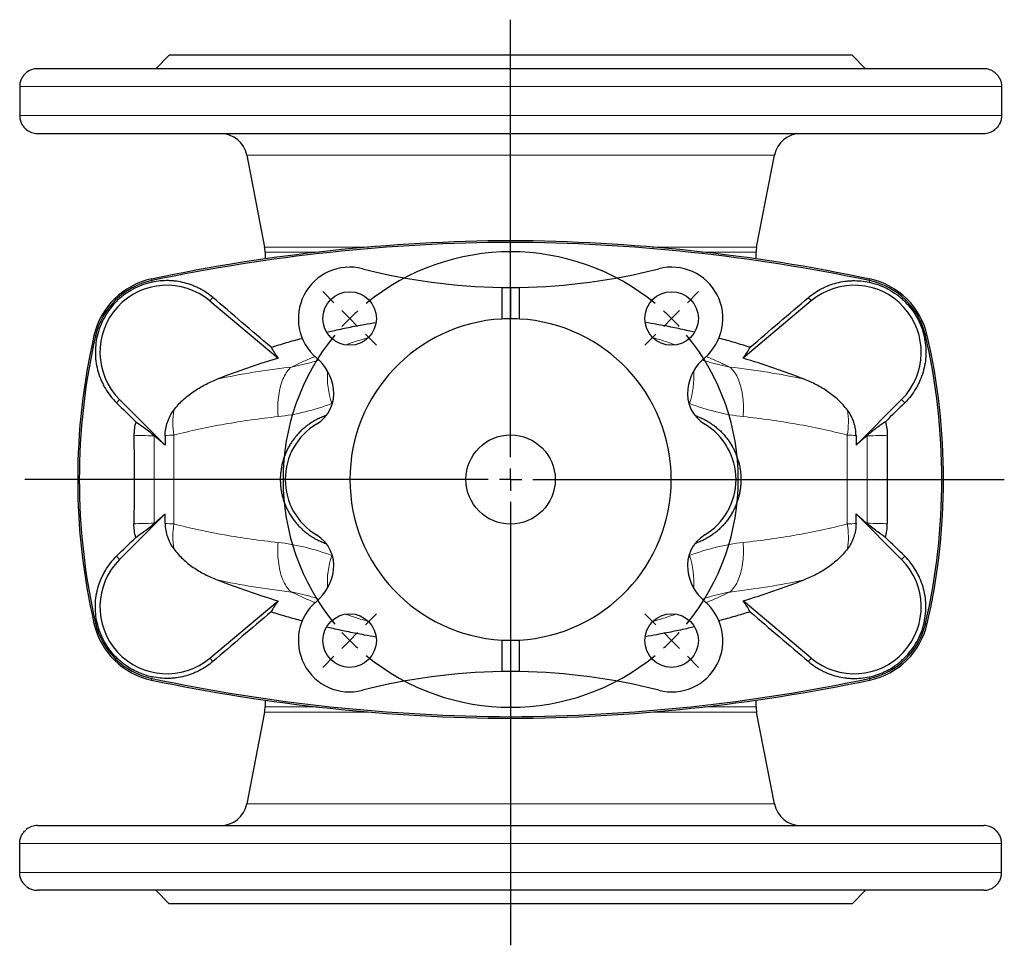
# Model space of a CAD drawing. Header units: millimetres. Extents: x -377 to 763, y -312 to 427.
# Tile 1 of 5: x -371 to -150, y -312 to -105. Entities that reach past the tile are written whole.
import ezdxf

# ---------------------------------------------------------------- set-up
doc = ezdxf.new("R2010")
doc.units = ezdxf.units.MM
doc.layers.add('FORMAT', color=7, linetype='Continuous')

# ---------------------------------------------------------------- blocks, each defined once
blk = doc.blocks.new('SW_CENTERMARKSYMBOL_2')
at = {"layer": 'FORMAT', "color": 0}
for p, q in [((0, 5), (0, 102.98)), ((0, 0), (0, 2.5)), ((-5, 0), (-108.83, 0)), ((0, 0), (-2.5, 0)), ((0, 0), (0, -2.5)), ((0, 0), (2.5, 0)), ((5, 0), (110.61, 0)), ((0, -5), (0, -104.31))]:
    blk.add_line(p, q, dxfattribs=at)
blk = doc.blocks.new('SW_CENTERMARKSYMBOL_3')
at = {"layer": 'FORMAT', "color": 0}
for p, q in [((-75.66, 3.54), (-78.14, 6.01)), ((3.54, 3.54), (6.01, 6.01)), ((-36.06, -31.06), (-36.06, 2.5)), ((-72.12, 0), (-73.89, 1.77)), ((0, 0), (-1.77, -1.77)), ((0, 0), (1.77, 1.77)), ((-72.12, 0), (-70.36, -1.77)), ((-68.59, -3.54), (-66.11, -6.01)), ((-3.54, -3.54), (-6.01, -6.01)), ((-36.06, -36.06), (-36.06, -33.56)), ((-41.06, -36.06), (-74.62, -36.06)), ((-36.06, -36.06), (-38.56, -36.06)), ((-36.06, -36.06), (-36.06, -38.56)), ((-36.06, -36.06), (-33.56, -36.06)), ((-31.06, -36.06), (2.5, -36.06)), ((-36.06, -41.06), (-36.06, -74.62)), ((-68.59, -68.59), (-66.11, -66.11)), ((-3.54, -68.59), (-6.01, -66.11)), ((-72.12, -72.12), (-70.36, -70.36)), ((0, -72.12), (-1.77, -70.36)), ((-72.12, -72.12), (-73.89, -73.89)), ((0, -72.12), (1.77, -73.89)), ((-75.66, -75.66), (-78.14, -78.14)), ((3.54, -75.66), (6.01, -78.14))]:
    blk.add_line(p, q, dxfattribs=at)
for start, end in [(50.6172, 129.3828), (132.1914, 135), (45, 47.8086), (42.1914, 45), (135, 137.8086), (140.6172, 219.3828), (320.6172, 39.3828), (222.1914, 225), (315, 317.8086), (225, 227.8086), (312.1914, 315), (230.6172, 309.3828)]:
    blk.add_arc((-36.06, -36.06), 51, start, end, dxfattribs=at)

msp = doc.modelspace()

# ---------------------------------------------------------------- linework, layer by layer
at = {"color": 7, "linetype": 'Continuous', "lineweight": 25}
for p, q in [((-337.56, -113.07), (-340.56, -116.07)), ((-184.56, -113.07), (-337.56, -113.07)), ((-181.56, -116.07), (-184.56, -113.07)), ((-155.06, -116.07), (-367.06, -116.07)), ((-371.05, -120.07), (-371.05, -126.57)), ((-151.07, -120.07), (-151.07, -126.57)), ((-367.06, -130.57), (-155.06, -130.57)), ((-320.17, -135.43), (-316.17, -156.01)), ((-205.95, -156.01), (-201.95, -135.43)), ((-316.06, -157.15), (-316.06, -158.66)), ((-206.06, -158.66), (-206.06, -157.15)), ((-263.06, -165.06), (-263.06, -172.13)), ((-261.06, -165.07), (-261.06, -172.07)), ((-259.06, -172.13), (-259.06, -165.06)), ((-328.42, -168.08), (-313.15, -180.9)), ((-193.7, -168.08), (-208.97, -180.9)), ((-338.45, -200.4), (-348.66, -190.18)), ((-183.67, -200.4), (-173.45, -190.18)), ((-338.45, -198.22), (-338.45, -200.4)), ((-183.67, -198.22), (-183.67, -200.4)), ((-338.45, -215.75), (-348.66, -225.97)), ((-338.45, -217.93), (-338.45, -215.75)), ((-183.67, -217.93), (-183.67, -215.75)), ((-183.67, -215.75), (-173.45, -225.97)), ((-328.42, -248.07), (-313.15, -235.25)), ((-193.7, -248.07), (-208.97, -235.25)), ((-263.06, -244.02), (-263.06, -251.09)), ((-261.06, -244.07), (-261.06, -251.07)), ((-259.06, -251.09), (-259.06, -244.02)), ((-316.06, -257.49), (-316.06, -259)), ((-206.06, -259), (-206.06, -257.49)), ((-316.17, -260.14), (-320.17, -280.72)), ((-201.95, -280.72), (-205.95, -260.14)), ((-367.06, -285.57), (-155.06, -285.57)), ((-371.05, -296.07), (-371.05, -289.57)), ((-151.07, -296.07), (-151.07, -289.57)), ((-155.06, -300.07), (-367.06, -300.07)), ((-340.56, -300.07), (-337.56, -303.07)), ((-184.56, -303.07), (-181.56, -300.07)), ((-184.56, -303.07), (-337.56, -303.07))]:
    msp.add_line(p, q, dxfattribs=at)
at = {"color": 8, "linetype": 'Continuous', "lineweight": 18}
for p, q in [((-371.05, -120.07), (-151.07, -120.07)), ((-151.07, -126.57), (-371.05, -126.57)), ((-201.95, -135.43), (-320.17, -135.43)), ((-292.79, -156.01), (-316.17, -156.01)), ((-261.06, -154.59), (-261.06, -154.96)), ((-261.06, -165.07), (-261.06, -154.96)), ((-205.95, -156.01), (-229.33, -156.01)), ((-316.06, -157.15), (-304.34, -157.15)), ((-217.78, -157.15), (-206.06, -157.15)), ((-341.51, -163.16), (-341.43, -163.52)), ((-180.6, -163.16), (-180.68, -163.52)), ((-341.36, -163.87), (-341.43, -163.52)), ((-180.75, -163.87), (-180.68, -163.52)), ((-327.78, -167.32), (-328.42, -168.08)), ((-194.34, -167.32), (-193.7, -168.08)), ((-354.4, -175.83), (-354.05, -175.91)), ((-353.7, -175.99), (-354.05, -175.91)), ((-168.42, -175.99), (-168.07, -175.91)), ((-167.71, -175.83), (-168.07, -175.91)), ((-349.36, -190.88), (-348.66, -190.18)), ((-301.12, -191.06), (-300.99, -191.01)), ((-220.99, -191.06), (-221.13, -191.01)), ((-172.75, -190.88), (-173.45, -190.18)), ((-340.93, -217.87), (-340.93, -198.28)), ((-336.49, -218.03), (-336.49, -198.12)), ((-185.62, -218.03), (-185.62, -198.12)), ((-181.19, -217.87), (-181.19, -198.28)), ((-349.36, -225.27), (-348.66, -225.97)), ((-301.12, -225.09), (-300.99, -225.14)), ((-220.99, -225.09), (-221.13, -225.14)), ((-172.75, -225.27), (-173.45, -225.97)), ((-354.4, -240.32), (-354.05, -240.24)), ((-353.7, -240.16), (-354.05, -240.24)), ((-168.42, -240.16), (-168.07, -240.24)), ((-167.71, -240.32), (-168.07, -240.24)), ((-327.78, -248.83), (-328.42, -248.07)), ((-194.34, -248.83), (-193.7, -248.07)), ((-261.06, -251.07), (-261.06, -261.19)), ((-341.51, -252.99), (-341.43, -252.63)), ((-341.36, -252.28), (-341.43, -252.63)), ((-180.75, -252.28), (-180.68, -252.63)), ((-180.6, -252.99), (-180.68, -252.63)), ((-292.79, -260.14), (-316.17, -260.14)), ((-316.06, -259), (-304.34, -259)), ((-205.95, -260.14), (-229.33, -260.14)), ((-217.78, -259), (-206.06, -259)), ((-261.06, -261.56), (-261.06, -261.19)), ((-201.95, -280.72), (-320.17, -280.72)), ((-151.07, -289.57), (-371.05, -289.57)), ((-371.05, -296.07), (-151.07, -296.07))]:
    msp.add_line(p, q, dxfattribs=at)
at = {"color": 8, "linetype": 'Continuous', "lineweight": 18, "flags": 128}
for points in [[(-313.14, -193.98), (-313.18, -193.44), (-313.21, -192.89), (-313.22, -192.34), (-313.22, -191.8), (-313.21, -191.27), (-313.18, -190.74), (-313.14, -190.21), (-313.09, -189.7), (-313.02, -189.19), (-312.94, -188.69), (-312.85, -188.21), (-312.75, -187.73), (-312.63, -187.27), (-312.51, -186.83), (-312.37, -186.39), (-312.22, -185.98), (-312.06, -185.58), (-311.88, -185.2), (-311.7, -184.84), (-311.51, -184.49), (-311.31, -184.17), (-311.1, -183.87), (-310.88, -183.59), (-310.65, -183.33), (-310.42, -183.09), (-310.17, -182.88)], [(-208.97, -193.98), (-208.93, -193.44), (-208.91, -192.89), (-208.89, -192.34), (-208.9, -191.8), (-208.91, -191.27), (-208.94, -190.74), (-208.98, -190.21), (-209.03, -189.7), (-209.09, -189.19), (-209.17, -188.69), (-209.26, -188.21), (-209.37, -187.73), (-209.48, -187.27), (-209.61, -186.83), (-209.75, -186.39), (-209.9, -185.98), (-210.06, -185.58), (-210.23, -185.2), (-210.41, -184.84), (-210.6, -184.49), (-210.81, -184.17), (-211.02, -183.87), (-211.24, -183.59), (-211.46, -183.33), (-211.7, -183.09), (-211.94, -182.88)], [(-313.14, -222.17), (-313.18, -222.71), (-313.21, -223.26), (-313.22, -223.81), (-313.22, -224.35), (-313.21, -224.88), (-313.18, -225.41), (-313.14, -225.94), (-313.09, -226.45), (-313.02, -226.96), (-312.94, -227.46), (-312.85, -227.94), (-312.75, -228.42), (-312.63, -228.88), (-312.51, -229.32), (-312.37, -229.76), (-312.22, -230.17), (-312.06, -230.57), (-311.88, -230.95), (-311.7, -231.31), (-311.51, -231.66), (-311.31, -231.98), (-311.1, -232.28), (-310.88, -232.56), (-310.65, -232.82), (-310.42, -233.06), (-310.17, -233.27)], [(-208.97, -222.17), (-208.93, -222.71), (-208.91, -223.26), (-208.89, -223.81), (-208.9, -224.35), (-208.91, -224.88), (-208.94, -225.41), (-208.98, -225.94), (-209.03, -226.45), (-209.09, -226.96), (-209.17, -227.46), (-209.26, -227.94), (-209.37, -228.42), (-209.48, -228.88), (-209.61, -229.32), (-209.75, -229.76), (-209.9, -230.17), (-210.06, -230.57), (-210.23, -230.95), (-210.41, -231.31), (-210.6, -231.66), (-210.81, -231.98), (-211.02, -232.28), (-211.24, -232.56), (-211.46, -232.82), (-211.7, -233.06), (-211.94, -233.27)]]:
    msp.add_lwpolyline(points, dxfattribs=at)
at = {"color": 7, "linetype": 'Continuous', "lineweight": 25}
for centre, radius in [((-297.12, -172.01), 6), ((-224.99, -172.01), 6), ((-261.06, -208.07), 10), ((-297.12, -244.14), 6), ((-224.99, -244.14), 6)]:
    msp.add_circle(centre, radius, dxfattribs=at)
for centre, radius, start, end in [((-367.06, -120.07), 4, 90, 128.6874), ((-155.06, -120.07), 4, 51.3127, 90), ((-367.06, -126.57), 4, 231.3127, 270), ((-155.06, -126.57), 4, 270, 308.6874), ((-326.06, -136.57), 6, 11, 90), ((-196.06, -136.57), 6, 90, 169), ((-259.08, -554.98), 400.39, 90.2831, 101.8807), ((-259.08, -554.98), 400.03, 90.2833, 101.8807), ((-322.06, -157.15), 6, 0, 11), ((-263.04, -554.98), 400.39, 78.1193, 89.7169), ((-263.04, -554.98), 400.03, 78.1193, 89.7167), ((-200.06, -157.15), 6, 169, 180), ((-297.12, -172.01), 11.5, 75.579, 229.7802), ((-261.06, -31.77), 133.3, 255.579, 269.1403), ((-261.06, -31.77), 133.3, 270.8597, 284.421), ((-224.99, -172.01), 11.5, 310.2198, 104.421), ((-338.06, -179.57), 16.77, 101.8807, 167.0962), ((-184.06, -179.57), 16.77, 12.9038, 78.1193), ((-338.06, -179.57), 16.41, 101.8807, 167.0962), ((-338.06, -179.57), 15, 50, 225), ((-261.06, -31.77), 133.3, 269.1403, 270), ((-261.06, -31.77), 133.3, 270, 270.8597), ((-184.06, -179.57), 15, 315, 130), ((-184.06, -179.57), 16.41, 12.9038, 78.1193), ((-261.06, -208.07), 36, 93.1847, 266.8153), ((-261.06, -208.07), 36, 90, 93.1847), ((-261.06, -208.07), 36, 86.8153, 90), ((-261.06, -208.07), 36, 273.1847, 86.8153), ((-213.66, -208.07), 144.39, 167.0962, 192.9038), ((-213.66, -208.07), 144.03, 167.0962, 192.9038), ((-308.46, -208.07), 144.03, 347.0962, 12.9038), ((-308.46, -208.07), 144.39, 347.0962, 12.9038), ((-301.43, -171.69), 14.9, 206.9731, 218.165), ((-220.69, -171.69), 14.9, 321.835, 333.0269), ((-311.65, -189.19), 11, 7.4193, 49.7802), ((-210.47, -189.19), 11, 130.2198, 172.5807), ((-261.06, -354.07), 180.84, 106.7405, 111.3184), ((-261.06, -354.07), 180.84, 68.6816, 73.2595), ((-308.67, -188.81), 8, 301.0831, 7.4193), ((-213.44, -188.81), 8, 172.5807, 238.9169), ((-297.06, -208.07), 14.5, 121.0831, 238.9169), ((-225.06, -208.07), 14.5, 301.0831, 58.9169), ((-308.67, -227.34), 8, 352.5807, 58.9169), ((-213.44, -227.34), 8, 121.0831, 187.4193), ((-338.06, -236.57), 15, 135, 310), ((-184.06, -236.57), 15, 230, 45), ((-311.65, -226.96), 11, 310.2198, 352.5807), ((-210.47, -226.96), 11, 187.4193, 229.7802), ((-261.06, -62.07), 180.84, 248.6816, 253.2595), ((-261.06, -62.07), 180.84, 286.7405, 291.3184), ((-301.43, -244.46), 14.9, 141.835, 153.0269), ((-297.12, -244.14), 11.5, 130.2198, 284.421), ((-224.99, -244.14), 11.5, 255.579, 49.7802), ((-220.69, -244.46), 14.9, 26.9731, 38.165), ((-338.06, -236.57), 16.77, 192.9038, 258.1193), ((-338.06, -236.57), 16.41, 192.9038, 258.1193), ((-184.06, -236.57), 16.41, 281.8807, 347.0962), ((-184.06, -236.57), 16.77, 281.8807, 347.0962), ((-261.06, -208.07), 36, 266.8153, 270), ((-261.06, -208.07), 36, 270, 273.1847), ((-261.06, -384.38), 133.3, 90.8597, 104.421), ((-261.06, -384.38), 133.3, 90, 90.8597), ((-261.06, -384.38), 133.3, 89.1403, 90), ((-261.06, -384.38), 133.3, 75.579, 89.1403), ((-259.08, 138.83), 400.39, 258.1193, 269.7169), ((-259.08, 138.83), 400.03, 258.1193, 269.7167), ((-263.04, 138.83), 400.03, 270.2833, 281.8807), ((-263.04, 138.83), 400.39, 270.2831, 281.8807), ((-322.06, -259), 6, 349, 0), ((-200.06, -259), 6, 180, 191), ((-326.06, -279.57), 6, 270, 349), ((-196.06, -279.57), 6, 191, 270), ((-367.06, -289.57), 4, 90, 128.6874), ((-155.06, -289.57), 4, 51.3127, 90), ((-367.06, -296.07), 4, 231.3127, 270), ((-155.06, -296.07), 4, 270, 308.6874)]:
    msp.add_arc(centre, radius, start, end, dxfattribs=at)
at = {"color": 8, "linetype": 'Continuous', "lineweight": 18}
for centre, radius, start, end in [((-282.75, -184.92), 19.37, 176.5431, 198.4864), ((-239.36, -184.92), 19.37, 341.5136, 3.4569), ((-320.31, -195.26), 16.43, 170.4271, 190.0453), ((-201.81, -195.26), 16.43, 349.9547, 9.5729), ((-327.9, -198.32), 13.03, 179.5499, 179.8299), ((-194.21, -198.32), 13.03, 0.1701, 0.4501), ((-327.9, -217.83), 13.03, 180.1701, 180.4501), ((-320.31, -220.89), 16.43, 169.9547, 189.5729), ((-201.81, -220.89), 16.43, 350.4271, 10.0453), ((-194.21, -217.83), 13.03, 359.5499, 359.8299), ((-282.75, -231.23), 19.37, 161.5136, 183.4569), ((-239.36, -231.23), 19.37, 356.5431, 18.4864)]:
    msp.add_arc(centre, radius, start, end, dxfattribs=at)
at = {"color": 7, "linetype": 'Continuous', "lineweight": 25}
for centre, major_axis, start_param, end_param in [((-327.11, -212.47), (-14.99, 15.03), 5.60638, 5.907684), ((-195.01, -212.47), (14.99, 15.03), 0.375502, 0.676805), ((-327.11, -203.68), (14.99, 15.03), 3.517094, 3.818398), ((-195.01, -203.68), (-14.99, 15.03), 2.464788, 2.766091)]:
    msp.add_ellipse(centre, major_axis=major_axis, ratio=0.037007, start_param=start_param, end_param=end_param, dxfattribs=at)
for points, knots in [([(-369.56, -116.95), (-369.76, -117.12), (-369.95, -117.3), (-370.3, -117.73), (-370.47, -117.97), (-370.67, -118.37), (-370.73, -118.51), (-370.84, -118.8), (-370.89, -118.95), (-370.97, -119.26), (-371, -119.42), (-371.04, -119.74), (-371.05, -119.91), (-371.05, -120.07)], [0, 0, 0, 0, 0.25, 0.25, 0.5, 0.5, 0.625, 0.625, 0.75, 0.75, 0.875, 0.875, 1, 1, 1, 1]), ([(-152.56, -116.95), (-152.35, -117.12), (-152.16, -117.3), (-151.81, -117.73), (-151.65, -117.97), (-151.44, -118.37), (-151.38, -118.51), (-151.27, -118.8), (-151.22, -118.95), (-151.15, -119.26), (-151.12, -119.42), (-151.08, -119.74), (-151.07, -119.91), (-151.07, -120.07)], [0, 0, 0, 0, 0.25, 0.25, 0.5, 0.5, 0.625, 0.625, 0.75, 0.75, 0.875, 0.875, 1, 1, 1, 1]), ([(-371.05, -126.57), (-371.05, -126.91), (-371.01, -127.23), (-370.89, -127.7), (-370.84, -127.85), (-370.73, -128.14), (-370.67, -128.28), (-370.54, -128.55), (-370.46, -128.68), (-370.3, -128.92), (-370.22, -129.03), (-369.95, -129.35), (-369.76, -129.53), (-369.56, -129.7)], [0, 0, 0, 0, 0.25, 0.25, 0.375, 0.375, 0.5, 0.5, 0.625, 0.625, 0.75, 0.75, 1, 1, 1, 1]), ([(-151.07, -126.57), (-151.07, -126.91), (-151.11, -127.23), (-151.22, -127.7), (-151.27, -127.85), (-151.38, -128.14), (-151.44, -128.28), (-151.58, -128.55), (-151.65, -128.68), (-151.81, -128.92), (-151.9, -129.03), (-152.16, -129.35), (-152.35, -129.53), (-152.56, -129.7)], [0, 0, 0, 0, 0.25, 0.25, 0.375, 0.375, 0.5, 0.5, 0.625, 0.625, 0.75, 0.75, 1, 1, 1, 1]), ([(-341.36, -163.87), (-342.1, -164.03), (-342.83, -164.24), (-343.91, -164.63), (-344.27, -164.77), (-344.96, -165.09), (-345.31, -165.25), (-346.31, -165.79), (-346.95, -166.2), (-347.87, -166.87), (-348.17, -167.11), (-348.75, -167.61), (-349.04, -167.86), (-349.85, -168.67), (-350.35, -169.24), (-351.27, -170.44), (-351.69, -171.08), (-352.82, -173.09), (-353.36, -174.5), (-353.7, -175.99)], [0, 0, 0, 0, 0.125, 0.125, 0.1875, 0.1875, 0.25, 0.25, 0.375, 0.375, 0.4375, 0.4375, 0.5, 0.5, 0.625, 0.625, 0.75, 0.75, 1, 1, 1, 1]), ([(-327.78, -167.32), (-328.7, -166.54), (-329.69, -165.87), (-331.03, -165.18), (-331.3, -165.05), (-331.85, -164.8), (-332.14, -164.68), (-332.99, -164.36), (-333.56, -164.18), (-334.73, -163.88), (-335.32, -163.76), (-336.22, -163.64), (-336.52, -163.61), (-337.13, -163.56), (-337.43, -163.54), (-338.96, -163.51), (-340.16, -163.62), (-341.36, -163.87)], [0, 0, 0, 0, 0.25, 0.25, 0.3125, 0.3125, 0.375, 0.375, 0.5, 0.5, 0.625, 0.625, 0.6875, 0.6875, 0.75, 0.75, 1, 1, 1, 1]), ([(-194.34, -167.32), (-193.42, -166.54), (-192.42, -165.87), (-191.08, -165.18), (-190.81, -165.05), (-190.26, -164.8), (-189.98, -164.68), (-189.13, -164.36), (-188.55, -164.18), (-187.39, -163.88), (-186.8, -163.76), (-185.9, -163.64), (-185.6, -163.61), (-184.99, -163.56), (-184.68, -163.54), (-183.16, -163.51), (-181.95, -163.62), (-180.75, -163.87)], [0, 0, 0, 0, 0.25, 0.25, 0.3125, 0.3125, 0.375, 0.375, 0.5, 0.5, 0.625, 0.625, 0.6875, 0.6875, 0.75, 0.75, 1, 1, 1, 1]), ([(-180.75, -163.87), (-180.01, -164.03), (-179.28, -164.24), (-178.2, -164.63), (-177.85, -164.77), (-177.15, -165.09), (-176.81, -165.25), (-175.81, -165.79), (-175.16, -166.2), (-174.25, -166.87), (-173.95, -167.11), (-173.36, -167.61), (-173.08, -167.86), (-172.26, -168.67), (-171.76, -169.24), (-170.84, -170.44), (-170.42, -171.08), (-169.3, -173.09), (-168.76, -174.5), (-168.42, -175.99)], [0, 0, 0, 0, 0.125, 0.125, 0.1875, 0.1875, 0.25, 0.25, 0.375, 0.375, 0.4375, 0.4375, 0.5, 0.5, 0.625, 0.625, 0.75, 0.75, 1, 1, 1, 1]), ([(-302.26, -175.09), (-301.8, -174.98), (-300.17, -174.59), (-297.37, -174), (-294.14, -173.37), (-292.08, -173.02), (-291.19, -172.87)], [0, 0, 0, 0, 0.126638, 0.443773, 0.760907, 1, 1, 1, 1]), ([(-219.85, -175.09), (-220.32, -174.98), (-221.94, -174.59), (-224.74, -174), (-227.97, -173.37), (-230.04, -173.02), (-230.92, -172.87)], [0, 0, 0, 0, 0.126638, 0.443773, 0.760907, 1, 1, 1, 1]), ([(-353.7, -175.99), (-354, -177.32), (-354.13, -178.66), (-354.07, -180.69), (-354.01, -181.38), (-353.8, -182.71), (-353.65, -183.37), (-353.27, -184.66), (-353.04, -185.29), (-352.64, -186.23), (-352.49, -186.53), (-352.18, -187.13), (-352.02, -187.43), (-351.5, -188.29), (-351.12, -188.84), (-350.29, -189.9), (-349.84, -190.4), (-349.36, -190.88)], [0, 0, 0, 0, 0.25, 0.25, 0.375, 0.375, 0.5, 0.5, 0.625, 0.625, 0.6875, 0.6875, 0.75, 0.75, 0.875, 0.875, 1, 1, 1, 1]), ([(-314.71, -178.45), (-313.57, -178.1), (-311.28, -177.41), (-308.95, -176.75), (-307.76, -176.45), (-307.72, -176.44)], [0, 0, 0, 0, 0.492542, 0.985229, 1, 1, 1, 1]), ([(-207.4, -178.45), (-208.55, -178.1), (-210.83, -177.41), (-213.16, -176.75), (-214.36, -176.45), (-214.39, -176.44)], [0, 0, 0, 0, 0.492542, 0.985229, 1, 1, 1, 1]), ([(-168.42, -175.99), (-168.11, -177.32), (-167.98, -178.66), (-168.04, -180.69), (-168.1, -181.38), (-168.32, -182.71), (-168.47, -183.37), (-168.84, -184.66), (-169.07, -185.29), (-169.48, -186.23), (-169.63, -186.53), (-169.94, -187.13), (-170.1, -187.43), (-170.62, -188.29), (-171, -188.84), (-171.82, -189.9), (-172.27, -190.4), (-172.75, -190.88)], [0, 0, 0, 0, 0.25, 0.25, 0.375, 0.375, 0.5, 0.5, 0.625, 0.625, 0.6875, 0.6875, 0.75, 0.75, 0.875, 0.875, 1, 1, 1, 1]), ([(-336.51, -192.52), (-335.91, -191.71), (-335.23, -190.97), (-333.76, -189.6), (-332.98, -188.98), (-331.31, -187.83), (-330.45, -187.32), (-328.66, -186.39), (-327.74, -185.97), (-326.8, -185.61)], [0, 0, 0, 0, 0.25, 0.25, 0.5, 0.5, 0.75, 0.75, 1, 1, 1, 1]), ([(-185.6, -192.52), (-186.21, -191.71), (-186.89, -190.97), (-188.35, -189.6), (-189.14, -188.98), (-190.8, -187.83), (-191.67, -187.32), (-193.45, -186.39), (-194.37, -185.97), (-195.31, -185.61)], [0, 0, 0, 0, 0.25, 0.25, 0.5, 0.5, 0.75, 0.75, 1, 1, 1, 1]), ([(-338.45, -198.22), (-338.45, -197.19), (-338.28, -196.19), (-337.61, -194.24), (-337.13, -193.35), (-336.51, -192.52)], [0, 0, 0, 0, 0.5, 0.5, 1, 1, 1, 1]), ([(-302.39, -193.75), (-302.5, -193.78), (-302.95, -193.92), (-303.73, -194.26), (-304.68, -194.72), (-305.56, -195.24), (-306.36, -195.78), (-307.14, -196.38), (-307.88, -197.02), (-308.58, -197.72), (-309.21, -198.45), (-309.79, -199.2), (-310.32, -199.98), (-310.8, -200.79), (-311.23, -201.64), (-311.61, -202.51), (-311.92, -203.39), (-312.18, -204.28), (-312.39, -205.2), (-312.54, -206.17), (-312.64, -207.14), (-312.67, -208.12), (-312.63, -209.07), (-312.54, -209.98), (-312.41, -210.85), (-312.22, -211.71), (-311.99, -212.56), (-311.68, -213.46), (-311.29, -214.4), (-310.79, -215.37), (-310.24, -216.3), (-309.65, -217.14), (-309.04, -217.91), (-308.41, -218.6), (-307.75, -219.24), (-307.05, -219.84), (-306.3, -220.42), (-305.48, -220.97), (-304.59, -221.48), (-303.67, -221.92), (-302.94, -222.23), (-302.5, -222.37), (-302.39, -222.41)], [0, 0, 0, 0, 0.009041, 0.040161, 0.071148, 0.097868, 0.124691, 0.151559, 0.178418, 0.205219, 0.231923, 0.256533, 0.281256, 0.306025, 0.330783, 0.355477, 0.380069, 0.402387, 0.42701, 0.451736, 0.476495, 0.501216, 0.525835, 0.548101, 0.57044, 0.592806, 0.615152, 0.637424, 0.665748, 0.694156, 0.722573, 0.750909, 0.77594, 0.801036, 0.82616, 0.851267, 0.876308, 0.904713, 0.933197, 0.961712, 0.990203, 1, 1, 1, 1]), ([(-219.72, -193.75), (-219.62, -193.78), (-219.16, -193.92), (-218.38, -194.26), (-217.43, -194.72), (-216.56, -195.24), (-215.75, -195.78), (-214.98, -196.38), (-214.24, -197.02), (-213.54, -197.72), (-212.9, -198.45), (-212.32, -199.2), (-211.8, -199.98), (-211.32, -200.79), (-210.89, -201.64), (-210.51, -202.51), (-210.19, -203.39), (-209.93, -204.28), (-209.72, -205.2), (-209.57, -206.17), (-209.48, -207.14), (-209.45, -208.12), (-209.48, -209.07), (-209.57, -209.98), (-209.71, -210.85), (-209.89, -211.71), (-210.13, -212.56), (-210.44, -213.46), (-210.83, -214.4), (-211.32, -215.37), (-211.87, -216.3), (-212.46, -217.14), (-213.08, -217.91), (-213.7, -218.6), (-214.36, -219.24), (-215.06, -219.84), (-215.82, -220.42), (-216.64, -220.97), (-217.53, -221.48), (-218.45, -221.92), (-219.18, -222.23), (-219.61, -222.37), (-219.72, -222.41)], [0, 0, 0, 0, 0.009041, 0.040161, 0.071148, 0.097868, 0.124691, 0.151559, 0.178418, 0.205219, 0.231923, 0.256533, 0.281256, 0.306025, 0.330783, 0.355477, 0.380069, 0.402387, 0.42701, 0.451736, 0.476495, 0.501216, 0.525835, 0.548101, 0.57044, 0.592806, 0.615152, 0.637424, 0.665748, 0.694156, 0.722573, 0.750909, 0.77594, 0.801036, 0.82616, 0.851267, 0.876308, 0.904713, 0.933197, 0.961712, 0.990203, 1, 1, 1, 1]), ([(-183.67, -198.22), (-183.67, -197.19), (-183.84, -196.19), (-184.51, -194.24), (-184.99, -193.35), (-185.6, -192.52)], [0, 0, 0, 0, 0.5, 0.5, 1, 1, 1, 1]), ([(-345.04, -195.13), (-345.17, -195.62), (-345.28, -196.12), (-345.41, -197.14), (-345.45, -197.65), (-345.45, -198.17)], [0, 0, 0, 0, 0.5, 0.5, 1, 1, 1, 1]), ([(-345.04, -195.13), (-344.56, -195.44), (-343.99, -195.83), (-342.98, -196.59), (-342.61, -196.86), (-341.82, -197.49), (-341.39, -197.83), (-340.93, -198.21)], [0, 0, 0, 0, 0.5, 0.5, 0.75, 0.75, 1, 1, 1, 1]), ([(-177.07, -195.13), (-177.56, -195.44), (-178.13, -195.83), (-179.14, -196.59), (-179.5, -196.86), (-180.29, -197.49), (-180.72, -197.83), (-181.19, -198.21)], [0, 0, 0, 0, 0.5, 0.5, 0.75, 0.75, 1, 1, 1, 1]), ([(-177.07, -195.13), (-176.94, -195.62), (-176.84, -196.12), (-176.7, -197.14), (-176.67, -197.65), (-176.67, -198.17)], [0, 0, 0, 0, 0.5, 0.5, 1, 1, 1, 1]), ([(-345.04, -221.02), (-345.17, -220.53), (-345.28, -220.03), (-345.41, -219.01), (-345.45, -218.5), (-345.45, -217.98)], [0, 0, 0, 0, 0.5, 0.5, 1, 1, 1, 1]), ([(-345.04, -221.02), (-344.56, -220.71), (-343.99, -220.32), (-342.98, -219.56), (-342.61, -219.29), (-341.82, -218.66), (-341.39, -218.32), (-340.93, -217.94)], [0, 0, 0, 0, 0.5, 0.5, 0.75, 0.75, 1, 1, 1, 1]), ([(-338.45, -217.93), (-338.45, -218.96), (-338.28, -219.96), (-337.61, -221.91), (-337.13, -222.8), (-336.51, -223.63)], [0, 0, 0, 0, 0.5, 0.5, 1, 1, 1, 1]), ([(-183.67, -217.93), (-183.67, -218.96), (-183.84, -219.96), (-184.51, -221.91), (-184.99, -222.8), (-185.6, -223.63)], [0, 0, 0, 0, 0.5, 0.5, 1, 1, 1, 1]), ([(-177.07, -221.02), (-177.56, -220.71), (-178.13, -220.32), (-179.14, -219.56), (-179.5, -219.29), (-180.29, -218.66), (-180.72, -218.32), (-181.19, -217.94)], [0, 0, 0, 0, 0.5, 0.5, 0.75, 0.75, 1, 1, 1, 1]), ([(-177.07, -221.02), (-176.94, -220.53), (-176.84, -220.03), (-176.7, -219.01), (-176.67, -218.5), (-176.67, -217.98)], [0, 0, 0, 0, 0.5, 0.5, 1, 1, 1, 1]), ([(-336.51, -223.63), (-335.91, -224.44), (-335.23, -225.18), (-333.76, -226.55), (-332.98, -227.17), (-331.31, -228.32), (-330.45, -228.83), (-328.66, -229.76), (-327.74, -230.18), (-326.8, -230.54)], [0, 0, 0, 0, 0.25, 0.25, 0.5, 0.5, 0.75, 0.75, 1, 1, 1, 1]), ([(-185.6, -223.63), (-186.21, -224.44), (-186.89, -225.18), (-188.35, -226.55), (-189.14, -227.17), (-190.8, -228.32), (-191.67, -228.83), (-193.45, -229.76), (-194.37, -230.18), (-195.31, -230.54)], [0, 0, 0, 0, 0.25, 0.25, 0.5, 0.5, 0.75, 0.75, 1, 1, 1, 1]), ([(-353.7, -240.16), (-354, -238.83), (-354.13, -237.48), (-354.07, -235.46), (-354.01, -234.77), (-353.8, -233.44), (-353.65, -232.78), (-353.27, -231.49), (-353.04, -230.86), (-352.64, -229.92), (-352.49, -229.62), (-352.18, -229.02), (-352.02, -228.72), (-351.5, -227.86), (-351.12, -227.31), (-350.29, -226.25), (-349.84, -225.75), (-349.36, -225.27)], [0, 0, 0, 0, 0.25, 0.25, 0.375, 0.375, 0.5, 0.5, 0.625, 0.625, 0.6875, 0.6875, 0.75, 0.75, 0.875, 0.875, 1, 1, 1, 1]), ([(-168.42, -240.16), (-168.11, -238.83), (-167.98, -237.48), (-168.04, -235.46), (-168.1, -234.77), (-168.32, -233.44), (-168.47, -232.78), (-168.84, -231.49), (-169.07, -230.86), (-169.48, -229.92), (-169.63, -229.62), (-169.94, -229.02), (-170.1, -228.72), (-170.62, -227.86), (-171, -227.31), (-171.82, -226.25), (-172.27, -225.75), (-172.75, -225.27)], [0, 0, 0, 0, 0.25, 0.25, 0.375, 0.375, 0.5, 0.5, 0.625, 0.625, 0.6875, 0.6875, 0.75, 0.75, 0.875, 0.875, 1, 1, 1, 1]), ([(-314.71, -237.7), (-313.57, -238.05), (-311.28, -238.74), (-308.95, -239.4), (-307.76, -239.7), (-307.72, -239.71)], [0, 0, 0, 0, 0.492542, 0.985229, 1, 1, 1, 1]), ([(-207.4, -237.7), (-208.55, -238.05), (-210.83, -238.74), (-213.16, -239.4), (-214.36, -239.7), (-214.39, -239.71)], [0, 0, 0, 0, 0.492542, 0.985229, 1, 1, 1, 1]), ([(-341.36, -252.28), (-342.1, -252.12), (-342.83, -251.91), (-343.91, -251.52), (-344.27, -251.38), (-344.96, -251.06), (-345.31, -250.9), (-346.31, -250.36), (-346.95, -249.95), (-347.87, -249.28), (-348.17, -249.04), (-348.75, -248.54), (-349.04, -248.29), (-349.85, -247.48), (-350.35, -246.91), (-351.27, -245.71), (-351.69, -245.07), (-352.82, -243.06), (-353.36, -241.65), (-353.7, -240.16)], [0, 0, 0, 0, 0.125, 0.125, 0.1875, 0.1875, 0.25, 0.25, 0.375, 0.375, 0.4375, 0.4375, 0.5, 0.5, 0.625, 0.625, 0.75, 0.75, 1, 1, 1, 1]), ([(-180.75, -252.28), (-180.01, -252.12), (-179.28, -251.91), (-178.2, -251.52), (-177.85, -251.38), (-177.15, -251.06), (-176.81, -250.9), (-175.81, -250.36), (-175.16, -249.95), (-174.25, -249.28), (-173.95, -249.04), (-173.36, -248.54), (-173.08, -248.29), (-172.26, -247.48), (-171.76, -246.91), (-170.84, -245.71), (-170.42, -245.07), (-169.3, -243.06), (-168.76, -241.65), (-168.42, -240.16)], [0, 0, 0, 0, 0.125, 0.125, 0.1875, 0.1875, 0.25, 0.25, 0.375, 0.375, 0.4375, 0.4375, 0.5, 0.5, 0.625, 0.625, 0.75, 0.75, 1, 1, 1, 1]), ([(-302.26, -241.06), (-301.8, -241.17), (-300.17, -241.56), (-297.37, -242.15), (-294.14, -242.78), (-292.08, -243.13), (-291.19, -243.28)], [0, 0, 0, 0, 0.126638, 0.443773, 0.760907, 1, 1, 1, 1]), ([(-219.85, -241.06), (-220.32, -241.17), (-221.94, -241.56), (-224.74, -242.15), (-227.97, -242.78), (-230.04, -243.13), (-230.92, -243.28)], [0, 0, 0, 0, 0.126638, 0.443773, 0.760907, 1, 1, 1, 1]), ([(-327.78, -248.83), (-328.7, -249.61), (-329.69, -250.28), (-331.03, -250.97), (-331.3, -251.1), (-331.85, -251.35), (-332.14, -251.47), (-332.99, -251.79), (-333.56, -251.97), (-334.73, -252.27), (-335.32, -252.39), (-336.22, -252.51), (-336.52, -252.54), (-337.13, -252.59), (-337.43, -252.61), (-338.96, -252.64), (-340.16, -252.53), (-341.36, -252.28)], [0, 0, 0, 0, 0.25, 0.25, 0.3125, 0.3125, 0.375, 0.375, 0.5, 0.5, 0.625, 0.625, 0.6875, 0.6875, 0.75, 0.75, 1, 1, 1, 1]), ([(-194.34, -248.83), (-193.42, -249.61), (-192.42, -250.28), (-191.08, -250.97), (-190.81, -251.1), (-190.26, -251.35), (-189.98, -251.47), (-189.13, -251.79), (-188.55, -251.97), (-187.39, -252.27), (-186.8, -252.39), (-185.9, -252.51), (-185.6, -252.54), (-184.99, -252.59), (-184.68, -252.61), (-183.16, -252.64), (-181.95, -252.53), (-180.75, -252.28)], [0, 0, 0, 0, 0.25, 0.25, 0.3125, 0.3125, 0.375, 0.375, 0.5, 0.5, 0.625, 0.625, 0.6875, 0.6875, 0.75, 0.75, 1, 1, 1, 1]), ([(-371.05, -289.57), (-371.05, -289.24), (-371.01, -288.92), (-370.89, -288.45), (-370.84, -288.3), (-370.73, -288.01), (-370.67, -287.87), (-370.54, -287.6), (-370.46, -287.47), (-370.3, -287.23), (-370.22, -287.12), (-369.95, -286.8), (-369.76, -286.62), (-369.56, -286.45)], [0, 0, 0, 0, 0.25, 0.25, 0.375, 0.375, 0.5, 0.5, 0.625, 0.625, 0.75, 0.75, 1, 1, 1, 1]), ([(-151.07, -289.57), (-151.07, -289.24), (-151.11, -288.92), (-151.22, -288.45), (-151.27, -288.3), (-151.38, -288.01), (-151.44, -287.87), (-151.58, -287.6), (-151.65, -287.47), (-151.81, -287.23), (-151.9, -287.12), (-152.16, -286.8), (-152.35, -286.62), (-152.56, -286.45)], [0, 0, 0, 0, 0.25, 0.25, 0.375, 0.375, 0.5, 0.5, 0.625, 0.625, 0.75, 0.75, 1, 1, 1, 1]), ([(-369.56, -299.2), (-369.76, -299.03), (-369.95, -298.85), (-370.3, -298.42), (-370.47, -298.18), (-370.67, -297.78), (-370.73, -297.64), (-370.84, -297.35), (-370.89, -297.2), (-370.97, -296.89), (-371, -296.73), (-371.04, -296.41), (-371.05, -296.24), (-371.05, -296.07)], [0, 0, 0, 0, 0.25, 0.25, 0.5, 0.5, 0.625, 0.625, 0.75, 0.75, 0.875, 0.875, 1, 1, 1, 1]), ([(-152.56, -299.2), (-152.35, -299.03), (-152.16, -298.85), (-151.81, -298.42), (-151.65, -298.18), (-151.44, -297.78), (-151.38, -297.64), (-151.27, -297.35), (-151.22, -297.2), (-151.15, -296.89), (-151.12, -296.73), (-151.08, -296.41), (-151.07, -296.24), (-151.07, -296.07)], [0, 0, 0, 0, 0.25, 0.25, 0.5, 0.5, 0.625, 0.625, 0.75, 0.75, 0.875, 0.875, 1, 1, 1, 1])]:
    msp.add_open_spline(points, degree=3, knots=knots, dxfattribs=at)
for points in [[(-314.71, -178.45), (-319.07, -174.74), (-323.42, -171.03), (-327.78, -167.32)], [(-207.4, -178.45), (-203.05, -174.74), (-198.69, -171.03), (-194.34, -167.32)], [(-349.36, -190.88), (-347.92, -192.3), (-346.48, -193.71), (-345.04, -195.13)], [(-172.75, -190.88), (-174.19, -192.3), (-175.63, -193.71), (-177.07, -195.13)], [(-345.45, -198.17), (-345.42, -204.77), (-345.42, -211.38), (-345.45, -217.98)], [(-340.93, -198.21), (-340.9, -198.24), (-340.88, -198.26), (-340.85, -198.28)], [(-181.19, -198.21), (-181.21, -198.24), (-181.24, -198.26), (-181.26, -198.28)], [(-176.67, -198.17), (-176.69, -204.77), (-176.69, -211.38), (-176.67, -217.98)], [(-340.93, -217.94), (-340.9, -217.91), (-340.88, -217.89), (-340.85, -217.87)], [(-181.19, -217.94), (-181.21, -217.91), (-181.24, -217.89), (-181.26, -217.87)], [(-349.36, -225.27), (-347.92, -223.85), (-346.48, -222.44), (-345.04, -221.02)], [(-172.75, -225.27), (-174.19, -223.85), (-175.63, -222.44), (-177.07, -221.02)], [(-314.71, -237.7), (-319.07, -241.41), (-323.42, -245.12), (-327.78, -248.83)], [(-207.4, -237.7), (-203.05, -241.41), (-198.69, -245.12), (-194.34, -248.83)]]:
    msp.add_open_spline(points, degree=3, dxfattribs=at)
at = {"color": 8, "linetype": 'Continuous', "lineweight": 18}
for points, knots in [([(-292.92, -176.3), (-293.53, -176.47), (-295.05, -176.92), (-296.75, -177.47), (-297.84, -177.85), (-298.06, -177.93)], [0, 0, 0, 0, 0.350655, 0.872947, 1, 1, 1, 1]), ([(-224.05, -177.93), (-224.85, -177.66), (-226.49, -177.11), (-228.21, -176.57), (-229.13, -176.31), (-229.19, -176.29)], [0, 0, 0, 0, 0.4731349, 0.965357, 1, 1, 1, 1]), ([(-304.85, -180.51), (-304.96, -180.55), (-305.93, -180.94), (-307.71, -181.73), (-309.35, -182.5), (-310.17, -182.88)], [0, 0, 0, 0, 0.061967, 0.531127, 1, 1, 1, 1]), ([(-211.94, -182.88), (-212.72, -182.52), (-214.27, -181.79), (-216.05, -181.01), (-217.06, -180.6), (-217.26, -180.51)], [0, 0, 0, 0, 0.442555, 0.88521, 1, 1, 1, 1]), ([(-303.99, -181.31), (-304.35, -181.42), (-305.14, -181.68), (-306.35, -182.02), (-307.62, -182.35), (-308.9, -182.64), (-309.75, -182.8), (-310.17, -182.88)], [0, 0, 0, 0, 0.176994, 0.382709, 0.588536, 0.79433, 1, 1, 1, 1]), ([(-218.12, -181.31), (-217.76, -181.42), (-216.98, -181.68), (-215.76, -182.02), (-214.49, -182.35), (-213.22, -182.64), (-212.37, -182.8), (-211.94, -182.88)], [0, 0, 0, 0, 0.176994, 0.382709, 0.588536, 0.79433, 1, 1, 1, 1]), ([(-313.14, -193.98), (-311.13, -193.77), (-309.12, -193.4), (-305.11, -192.41), (-303.12, -191.79), (-301.12, -191.06)], [0, 0, 0, 0, 0.5, 0.5, 1, 1, 1, 1]), ([(-208.97, -193.98), (-210.99, -193.77), (-213, -193.4), (-217, -192.41), (-219, -191.79), (-220.99, -191.06)], [0, 0, 0, 0, 0.5, 0.5, 1, 1, 1, 1]), ([(-336.49, -198.12), (-332.81, -197.17), (-329.03, -196.36), (-321.25, -194.98), (-317.25, -194.42), (-313.14, -193.98)], [0, 0, 0, 0, 0.5, 0.5, 1, 1, 1, 1]), ([(-185.62, -198.12), (-189.3, -197.17), (-193.08, -196.36), (-200.86, -194.98), (-204.86, -194.42), (-208.97, -193.98)], [0, 0, 0, 0, 0.5, 0.5, 1, 1, 1, 1]), ([(-336.49, -218.03), (-332.81, -218.98), (-329.03, -219.79), (-321.25, -221.17), (-317.25, -221.73), (-313.14, -222.17)], [0, 0, 0, 0, 0.5, 0.5, 1, 1, 1, 1]), ([(-185.62, -218.03), (-189.3, -218.98), (-193.08, -219.79), (-200.86, -221.17), (-204.86, -221.73), (-208.97, -222.17)], [0, 0, 0, 0, 0.5, 0.5, 1, 1, 1, 1]), ([(-313.14, -222.17), (-311.13, -222.38), (-309.12, -222.75), (-305.11, -223.74), (-303.12, -224.36), (-301.12, -225.09)], [0, 0, 0, 0, 0.5, 0.5, 1, 1, 1, 1]), ([(-208.97, -222.17), (-210.99, -222.38), (-213, -222.75), (-217, -223.74), (-219, -224.36), (-220.99, -225.09)], [0, 0, 0, 0, 0.5, 0.5, 1, 1, 1, 1]), ([(-303.99, -234.84), (-304.35, -234.73), (-305.14, -234.47), (-306.35, -234.13), (-307.62, -233.8), (-308.9, -233.5), (-309.75, -233.35), (-310.17, -233.27)], [0, 0, 0, 0, 0.176994, 0.382709, 0.588536, 0.79433, 1, 1, 1, 1]), ([(-304.85, -235.64), (-304.96, -235.6), (-305.93, -235.21), (-307.71, -234.42), (-309.35, -233.65), (-310.17, -233.27)], [0, 0, 0, 0, 0.061967, 0.531127, 1, 1, 1, 1]), ([(-218.12, -234.84), (-217.76, -234.73), (-216.98, -234.47), (-215.76, -234.13), (-214.49, -233.8), (-213.22, -233.5), (-212.37, -233.35), (-211.94, -233.27)], [0, 0, 0, 0, 0.176994, 0.382709, 0.588536, 0.79433, 1, 1, 1, 1]), ([(-211.94, -233.27), (-212.72, -233.63), (-214.27, -234.36), (-216.05, -235.14), (-217.06, -235.55), (-217.26, -235.64)], [0, 0, 0, 0, 0.442555, 0.88521, 1, 1, 1, 1]), ([(-292.92, -239.85), (-293.53, -239.67), (-295.05, -239.23), (-296.75, -238.68), (-297.84, -238.3), (-298.06, -238.22)], [0, 0, 0, 0, 0.350655, 0.872947, 1, 1, 1, 1]), ([(-224.05, -238.22), (-224.85, -238.49), (-226.49, -239.04), (-228.21, -239.58), (-229.13, -239.84), (-229.19, -239.86)], [0, 0, 0, 0, 0.4731349, 0.965357, 1, 1, 1, 1])]:
    msp.add_open_spline(points, degree=3, knots=knots, dxfattribs=at)
for points in [[(-310.17, -182.88), (-315.93, -183.53), (-321.47, -184.43), (-326.8, -185.61)], [(-211.94, -182.88), (-206.18, -183.53), (-200.64, -184.43), (-195.31, -185.61)], [(-345.45, -198.17), (-344.35, -198.21), (-342.85, -198.25), (-340.93, -198.28)], [(-340.93, -198.28), (-340.9, -198.28), (-340.88, -198.28), (-340.85, -198.28)], [(-338.45, -198.22), (-337.85, -198.19), (-337.2, -198.16), (-336.49, -198.12)], [(-183.67, -198.22), (-184.26, -198.19), (-184.91, -198.16), (-185.62, -198.12)], [(-181.19, -198.28), (-181.21, -198.28), (-181.24, -198.28), (-181.26, -198.28)], [(-176.67, -198.17), (-177.77, -198.21), (-179.27, -198.25), (-181.19, -198.28)], [(-345.45, -217.98), (-344.35, -217.94), (-342.85, -217.9), (-340.93, -217.87)], [(-340.93, -217.87), (-340.9, -217.87), (-340.88, -217.87), (-340.85, -217.87)], [(-338.45, -217.93), (-337.85, -217.96), (-337.2, -217.99), (-336.49, -218.03)], [(-183.67, -217.93), (-184.26, -217.96), (-184.91, -217.99), (-185.62, -218.03)], [(-181.19, -217.87), (-181.21, -217.87), (-181.24, -217.87), (-181.26, -217.87)], [(-176.67, -217.98), (-177.77, -217.94), (-179.27, -217.9), (-181.19, -217.87)], [(-310.17, -233.27), (-315.93, -232.62), (-321.47, -231.72), (-326.8, -230.54)], [(-211.94, -233.27), (-206.18, -232.62), (-200.64, -231.72), (-195.31, -230.54)]]:
    msp.add_open_spline(points, degree=3, dxfattribs=at)

# ---------------------------------------------------------------- block references
at = {"layer": 'FORMAT'}
for name, p in [('SW_CENTERMARKSYMBOL_2', (-261.06, -208.07)), ('SW_CENTERMARKSYMBOL_3', (-224.99, -172.01))]:
    msp.add_blockref(name, p, dxfattribs=at)

doc.saveas('drawing.dxf')
